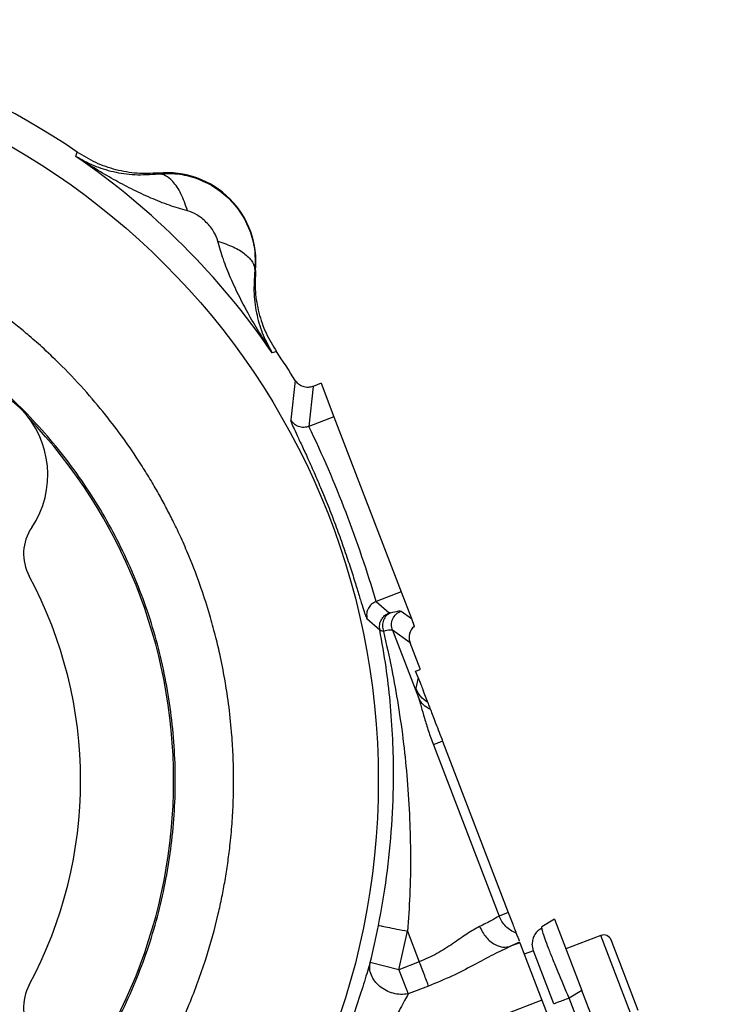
# Model space of a CAD drawing. Header units: inches. Extents: x 0.6 to 16.3, y 0.2 to 11.5.
# Tile 8 of 17: x 5.4 to 7.2, y 6.1 to 8.7. Entities that reach past the tile are written whole.
import ezdxf

# ---------------------------------------------------------------- set-up
doc = ezdxf.new("R2010")
doc.units = ezdxf.units.IN
doc.header["$MEASUREMENT"] = 0
doc.styles.add('SLDTEXTSTYLE0', font='TXT', dxfattribs={"width": 0.75})
doc.dimstyles.new('SLDDIMSTYLE2', dxfattribs={"dimtxt": 0.137795, "dimasz": 0.14, "dimexe": 0, "dimexo": 0.0625, "dimgap": 0.034449, "dimtad": 0, "dimdec": 1, "dimlfac": 1.5, "dimrnd": 1e-09, "dimzin": 12, "dimdsep": 46, "dimtxsty": 'SLDTEXTSTYLE0', "dimblk1": 'CLOSED', "dimblk2": 'CLOSED', "dimsah": 1, "dimcen": 0.09, "dimadec": 0, "dimazin": 3, "dimtfac": 1, "dimtdec": 1, "dimtmove": 0, "dimatfit": 0, "dimldrblk": 'CLOSED', "dimfxl": 0, "dimfrac": 2, "dimtolj": 1, "dimtzin": 12, "dimarcsym": 0})

# ---------------------------------------------------------------- blocks, each defined once
blk = doc.blocks.new('_Closed')
at = {"color": 0, "linetype": 'ByBlock', "lineweight": -2}
for p, q in [((-1, 0.166667), (0, 0)), ((-1, 0.166667), (-1, -0.166667)), ((0, 0), (-1, -0.166667)), ((0, 0), (-1, 0))]:
    blk.add_line(p, q, dxfattribs=at)
blk = doc.blocks.new('_D_2')
at = {"color": 7, "linetype": 'Continuous', "lineweight": 0}
for p, q in [((4.3486, 6.1076), (4.3486, 3.1883)), ((5.1819, 4.0969), (5.1819, 3.1883)), ((4.6731, 3.4262), (4.6311, 3.4262)), ((4.6311, 3.4262), (4.6311, 3.2074)), ((4.8767, 3.4262), (4.9187, 3.4262)), ((4.9187, 3.4262), (4.9187, 3.2074)), ((4.3486, 3.2277), (4.0986, 3.2277)), ((5.1819, 3.2277), (5.4319, 3.2277)), ((4.6311, 3.2074), (4.6731, 3.2074)), ((4.9187, 3.2074), (4.8767, 3.2074))]:
    blk.add_line(p, q, dxfattribs=at)
at = {"color": 7, "linetype": 'Continuous', "lineweight": 18, "xscale": 0.14, "yscale": 0.14}
blk.add_blockref('_Closed', (4.3486, 3.2277, 0.2471), dxfattribs=at)
at = {"color": 7, "linetype": 'Continuous', "lineweight": 18, "xscale": 0.14, "yscale": 0.14, "rotation": 180.0000000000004}
blk.add_blockref('_Closed', (5.1819, 3.2277, 0.2471), dxfattribs=at)
at = {"color": 7, "linetype": 'Continuous', "lineweight": 18, "char_height": 0.1378, "attachment_point": 1, "style": 'SLDTEXTSTYLE0'}
for s, insert in [('32', (4.6731, 3.385)), ('1.3', (4.6476, 3.1789))]:
    blk.add_mtext(s, dxfattribs=dict(at, insert=insert))

msp = doc.modelspace()

# ---------------------------------------------------------------- linework, layer by layer
at = {"color": 7, "linetype": 'Continuous', "lineweight": 25}
for p, q in [((5.5027, 8.3564), (5.5044, 8.362)), ((5.5044, 8.362), (5.5062, 8.3679)), ((5.7253, 8.3092), (5.7255, 8.3114)), ((5.988, 8.0488), (5.9859, 8.0487)), ((6.0387, 7.8277), (6.0331, 7.826)), ((6.0445, 7.8295), (6.0387, 7.8277)), ((6.095, 7.7518), (6.083, 7.6453)), ((6.1433, 7.7355), (6.1321, 7.6276)), ((6.1651, 7.7439), (6.1434, 7.7355)), ((6.1651, 7.7439), (6.1998, 7.6535)), ((6.1998, 7.6535), (6.1321, 7.6276)), ((6.1998, 7.6535), (6.3811, 7.1812)), ((6.3811, 7.1812), (6.3135, 7.1552)), ((6.3811, 7.1812), (6.4087, 7.1094)), ((6.3135, 7.1552), (6.3485, 7.1241)), ((6.3808, 7.1291), (6.4087, 7.1094)), ((6.2888, 7.1091), (6.3236, 7.0788)), ((6.4087, 7.1094), (6.4166, 7.0887)), ((6.3578, 7.0775), (6.4276, 6.8957)), ((6.4052, 7.0439), (6.3578, 7.0775)), ((6.4324, 6.9731), (6.4052, 7.0439)), ((6.4203, 6.9673), (6.4321, 6.9719)), ((6.4271, 6.9496), (6.4203, 6.9673)), ((6.4321, 6.9719), (6.4324, 6.9731)), ((6.4321, 6.9719), (6.4328, 6.9721)), ((6.4328, 6.9721), (6.4324, 6.9731)), ((6.4271, 6.9496), (6.4208, 6.9213)), ((6.4931, 6.7779), (6.6705, 6.3157)), ((6.4681, 6.7683), (6.6455, 6.3061)), ((6.6705, 6.3157), (6.6455, 6.3061)), ((6.7952, 6.2977), (6.761, 6.2772)), ((6.7624, 6.27), (6.761, 6.2772)), ((6.7952, 6.2977), (6.8691, 6.1053)), ((6.3751, 6.1613), (6.3985, 6.2652)), ((6.3985, 6.2652), (6.4302, 6.1825)), ((6.9206, 6.2538), (6.826, 6.2174)), ((6.7012, 6.2358), (6.6763, 6.2244)), ((6.7018, 6.2341), (6.6763, 6.2244)), ((6.7012, 6.2358), (6.7018, 6.2341)), ((6.7018, 6.2341), (6.7614, 6.0788)), ((6.7387, 6.2124), (6.7353, 6.2302)), ((7.0213, 6.051), (6.9482, 6.2415)), ((6.7387, 6.2125), (6.7138, 6.2029)), ((6.7938, 6.0689), (6.7387, 6.2125)), ((6.3751, 6.1613), (6.2976, 6.1808)), ((6.4302, 6.1825), (6.3751, 6.1613)), ((6.3751, 6.1613), (6.4002, 6.0961)), ((6.4553, 6.1172), (6.4002, 6.0961)), ((6.8691, 6.1053), (6.8349, 6.0847)), ((7.2297, 5.1658), (6.8691, 6.1053)), ((6.7614, 6.0788), (6.2841, 5.8955)), ((6.7614, 6.0788), (7.1259, 5.1293)), ((7.1906, 5.1581), (6.8349, 6.0847))]:
    msp.add_line(p, q, dxfattribs=at)
at = {"color": 8, "linetype": 'Continuous', "lineweight": 25}
msp.add_line((7.009, 6.0235), (6.9206, 6.2538), dxfattribs=at)
at = {"color": 7, "linetype": 'Continuous', "lineweight": 25}
msp.add_circle((4.3486, 6.6719), 1.9709, dxfattribs=at)
for centre, radius, start, end in [((4.3486, 6.6719), 2.0533, 55.6839, 124.3161), ((4.3486, 6.6719), 2.0419, 34.4163, 55.5837), ((5.7482, 8.0715), 0.2409, 354.5811, 95.4189), ((4.3486, 6.6719), 2.0533, 31.7307, 34.3161), ((5.1736, 7.4969), 0.2533, 325.8694, 124.1306), ((4.3486, 6.6719), 1.4181, 0, 43.6241), ((3.3033, 6.2707), 3.1375, 16.375, 25.625), ((5.4881, 7.2837), 0.1267, 145.8694, 208.2292), ((4.3486, 6.6719), 1.1667, 331.7708, 28.2292), ((4.3486, 6.6719), 1.4181, 316.3759, 0), ((4.3486, 6.6719), 2.0099, 345.8573, 348.7762), ((6.9283, 6.2338), 0.0213, 21, 111), ((5.4881, 6.0602), 0.1267, 151.7708, 214.1306)]:
    msp.add_arc(centre, radius, start, end, dxfattribs=at)
for points, knots in [([(5.5027, 8.3564), (5.5183, 8.3477), (5.5495, 8.3305), (5.6027, 8.3142), (5.6598, 8.3049), (5.7038, 8.3078), (5.7253, 8.3092)], [0, 0, 0, 0, 0.257956, 0.513515, 0.761774, 1, 1, 1, 1]), ([(5.804, 8.2097), (5.7876, 8.2143), (5.7537, 8.2238), (5.7035, 8.2441), (5.6533, 8.2677), (5.6042, 8.2939), (5.554, 8.3232), (5.5207, 8.3447), (5.5027, 8.3564)], [0, 0, 0, 0, 0.148634, 0.307878, 0.478548, 0.643401, 0.806559, 1, 1, 1, 1]), ([(5.7255, 8.3114), (5.7062, 8.3105), (5.6677, 8.3088), (5.6105, 8.319), (5.5555, 8.3377), (5.5226, 8.3578), (5.5062, 8.3679)], [0, 0, 0, 0, 0.249999, 0.499991, 0.749988, 1, 1, 1, 1]), ([(5.7253, 8.3092), (5.7424, 8.3099), (5.7769, 8.3112), (5.8283, 8.2989), (5.8765, 8.276), (5.9189, 8.2422), (5.9527, 8.1998), (5.9756, 8.1516), (5.9879, 8.1002), (5.9866, 8.0658), (5.9859, 8.0487)], [0, 0, 0, 0, 0.122351, 0.246393, 0.372276, 0.50014, 0.627859, 0.753647, 0.877645, 1, 1, 1, 1]), ([(5.804, 8.2097), (5.7985, 8.2256), (5.7877, 8.2575), (5.7662, 8.2886), (5.7449, 8.3066), (5.7319, 8.3083), (5.7253, 8.3092)], [0, 0, 0, 0, 0.279793, 0.559585, 0.779794, 1, 1, 1, 1]), ([(2.7685, 6.6719), (2.7693, 6.7096), (2.7707, 6.777), (2.7787, 6.8536), (2.7852, 6.9009), (2.7891, 6.9258), (2.7927, 6.9468), (2.7958, 6.964), (2.7993, 6.9818), (2.8033, 7.0016), (2.8085, 7.0251), (2.8143, 7.0496), (2.8208, 7.0751), (2.828, 7.1016), (2.8392, 7.1399), (2.8534, 7.184), (2.8694, 7.2281), (2.8799, 7.2549), (2.8852, 7.2681), (2.8868, 7.2721), (2.8874, 7.2735), (2.8876, 7.274), (2.8877, 7.2742), (2.8877, 7.2743), (2.8877, 7.2743), (2.8877, 7.2743), (2.8877, 7.2743), (2.8877, 7.2743), (2.8877, 7.2743), (2.9025, 7.3101), (2.9345, 7.3803), (2.9893, 7.4802), (3.0357, 7.552), (3.069, 7.5989), (3.0879, 7.6244), (3.1081, 7.6505), (3.1296, 7.6772), (3.1524, 7.7043), (3.1767, 7.7318), (3.2024, 7.7597), (3.2344, 7.7926), (3.2694, 7.8265), (3.3036, 7.8574), (3.3345, 7.884), (3.3723, 7.9149), (3.4263, 7.9558), (3.4951, 8.0027), (3.5683, 8.0468), (3.6363, 8.0829), (3.6929, 8.1098), (3.734, 8.1277), (3.7665, 8.1409), (3.7957, 8.1522), (3.8318, 8.1653), (3.8709, 8.1783), (3.91, 8.1901), (3.9459, 8.2), (3.9786, 8.2082), (4.009, 8.2152), (4.0647, 8.2269), (4.1398, 8.2392), (4.2215, 8.2474), (4.2789, 8.2506), (4.316, 8.2517), (4.3486, 8.2521), (4.385, 8.2517), (4.4337, 8.2501), (4.4914, 8.246), (4.5499, 8.2395), (4.601, 8.232), (4.6447, 8.2243), (4.6885, 8.2153), (4.7383, 8.2036), (4.7969, 8.1875), (4.8559, 8.1687), (4.9079, 8.1498), (4.9607, 8.1288), (5.0214, 8.1021), (5.0964, 8.0646), (5.1785, 8.0177), (5.2501, 7.9705), (5.306, 7.9294), (5.3438, 7.8996), (5.3798, 7.8696), (5.42, 7.8339), (5.4726, 7.7835), (5.5308, 7.7216), (5.5881, 7.6529), (5.6379, 7.5865), (5.676, 7.5297), (5.7058, 7.4815), (5.7279, 7.4432), (5.7482, 7.4058), (5.7676, 7.3675), (5.7877, 7.3251), (5.8136, 7.2657), (5.84, 7.1962), (5.8629, 7.1246), (5.8792, 7.0656), (5.8929, 7.008), (5.9108, 6.918), (5.9209, 6.8376), (5.9254, 6.7735), (5.9266, 6.7535), (5.9275, 6.7335), (5.9282, 6.7134), (5.9286, 6.6934), (5.9287, 6.674), (5.9286, 6.6479), (5.9277, 6.6086), (5.9247, 6.5551), (5.9196, 6.4995), (5.913, 6.4484), (5.9058, 6.4026), (5.8973, 6.3574), (5.8817, 6.2859), (5.8548, 6.1886), (5.8209, 6.096), (5.7938, 6.0327), (5.7777, 5.9974), (5.7607, 5.9625), (5.7428, 5.928), (5.7241, 5.894), (5.7046, 5.8605), (5.6842, 5.8274), (5.6661, 5.7995), (5.6485, 5.7735), (5.6274, 5.7435), (5.5968, 5.7025), (5.5602, 5.6571), (5.524, 5.6156), (5.4935, 5.5827), (5.4267, 5.5143), (5.3141, 5.4154), (5.1418, 5.3002), (5.0033, 5.2317), (4.9102, 5.1947), (4.8689, 5.1797), (4.8258, 5.1654), (4.7795, 5.1514), (4.7286, 5.1379), (4.6823, 5.1273), (4.6454, 5.1199), (4.6144, 5.1144), (4.581, 5.109), (4.5375, 5.103), (4.487, 5.0976), (4.436, 5.094), (4.3902, 5.0922), (4.3358, 5.0915), (4.2637, 5.0933), (4.1939, 5.099), (4.1411, 5.1055), (4.1122, 5.1096), (4.086, 5.1138), (4.0626, 5.118), (4.0461, 5.1211), (4.0324, 5.1239), (4.0176, 5.1269), (3.9856, 5.134), (3.9365, 5.1461), (3.8801, 5.1625), (3.8283, 5.1797), (3.7852, 5.1954), (3.7484, 5.2101), (3.7137, 5.2249), (3.6769, 5.2415), (3.6332, 5.2628), (3.595, 5.283), (3.5652, 5.2997), (3.5448, 5.3116), (3.5252, 5.3234), (3.5064, 5.335), (3.4885, 5.3465), (3.4764, 5.3544), (3.4672, 5.3606), (3.4554, 5.3686), (3.4279, 5.3876), (3.3853, 5.4189), (3.3396, 5.4555), (3.2985, 5.491), (3.2643, 5.5223), (3.2215, 5.5638), (3.1713, 5.6169), (3.1151, 5.6832), (3.0655, 5.7487), (3.028, 5.8039), (2.9983, 5.851), (2.9719, 5.8958), (2.9453, 5.945), (2.9219, 5.9922), (2.9037, 6.032), (2.8819, 6.0829), (2.857, 6.148), (2.8305, 6.2307), (2.8095, 6.3114), (2.7951, 6.3815), (2.7846, 6.4452), (2.7765, 6.5088), (2.7711, 6.5744), (2.7688, 6.6299), (2.7686, 6.6603), (2.7685, 6.6719)], [0, 0, 0, 0, 0.0113784, 0.0203553, 0.0232738, 0.0258079, 0.0279577, 0.0297231, 0.0311041, 0.033416, 0.0358409, 0.0383787, 0.0410295, 0.0437933, 0.04667, 0.0530703, 0.0578001, 0.0608591, 0.061762, 0.0620852, 0.0621859, 0.0622222, 0.0622366, 0.0622426, 0.0622452, 0.0622463, 0.0622468, 0.062247, 0.0622471, 0.0622472, 0.0739424, 0.0855461, 0.0966686, 0.0997413, 0.1029387, 0.1062607, 0.1097075, 0.113279, 0.1169752, 0.1207962, 0.1247419, 0.1308564, 0.1355011, 0.1386758, 0.1431708, 0.1502617, 0.1591294, 0.1683283, 0.1760824, 0.1823919, 0.1872566, 0.1896086, 0.1929972, 0.1967269, 0.2012183, 0.2054435, 0.2090784, 0.2124694, 0.2156163, 0.2185191, 0.2296683, 0.2385972, 0.2433164, 0.2470485, 0.2497935, 0.2531676, 0.2580695, 0.264499, 0.2706698, 0.2758342, 0.2800953, 0.2840812, 0.2893569, 0.2955661, 0.3024376, 0.3080525, 0.3122774, 0.3196279, 0.3280754, 0.3376199, 0.3481821, 0.3539661, 0.3585769, 0.3627275, 0.3681245, 0.3748303, 0.384753, 0.3937635, 0.4018619, 0.4098301, 0.4144139, 0.4189978, 0.4231919, 0.4272708, 0.4319859, 0.4373369, 0.4468734, 0.4544407, 0.4600388, 0.4653548, 0.4723578, 0.4877596, 0.4897773, 0.491795, 0.4938126, 0.4958303, 0.497848, 0.4998656, 0.5017016, 0.5057274, 0.5117415, 0.5178875, 0.5226225, 0.5272884, 0.5318957, 0.5365372, 0.5493925, 0.562386, 0.5662951, 0.5702041, 0.5741131, 0.5780221, 0.5819312, 0.5858401, 0.5897491, 0.593658, 0.5958976, 0.5992494, 0.6047395, 0.6113507, 0.6168693, 0.6213894, 0.6249109, 0.6457332, 0.6665554, 0.6873779, 0.6922787, 0.6968253, 0.7006474, 0.7060201, 0.7114316, 0.7165623, 0.7203548, 0.7228089, 0.7260931, 0.7305716, 0.7360836, 0.7414325, 0.746032, 0.7499148, 0.7578773, 0.767837, 0.7710416, 0.7739783, 0.7766472, 0.7790483, 0.7811815, 0.7817127, 0.7832731, 0.7857497, 0.7916181, 0.7985471, 0.8034823, 0.8081087, 0.8124263, 0.8154449, 0.819516, 0.8246397, 0.8301138, 0.8325762, 0.8349592, 0.8372628, 0.839487, 0.8416317, 0.8436971, 0.8438525, 0.844977, 0.8480115, 0.8539689, 0.860947, 0.8656998, 0.8703682, 0.8749525, 0.8837034, 0.8924542, 0.9012049, 0.9085288, 0.9125993, 0.9180232, 0.9242564, 0.9295097, 0.9339203, 0.9374882, 0.9462349, 0.9549815, 0.9637279, 0.9714277, 0.9766017, 0.9832158, 0.9908216, 0.9964832, 1, 1, 1, 1]), ([(5.8864, 8.1273), (5.8832, 8.1358), (5.8763, 8.1545), (5.8556, 8.1789), (5.8312, 8.1996), (5.8125, 8.2065), (5.804, 8.2097)], [0, 0, 0, 0, 0.227227, 0.499835, 0.772734, 1, 1, 1, 1]), ([(6.0331, 7.826), (6.0223, 7.8427), (6.0007, 7.8759), (5.9714, 7.926), (5.9443, 7.9766), (5.9207, 8.0269), (5.9005, 8.077), (5.8909, 8.1109), (5.8864, 8.1273)], [0, 0, 0, 0, 0.1785462, 0.3565956, 0.5214521, 0.6921189, 0.8513652, 1, 1, 1, 1]), ([(5.8864, 8.1273), (5.9007, 8.1225), (5.9293, 8.1129), (5.9611, 8.093), (5.9824, 8.071), (5.9847, 8.0561), (5.9859, 8.0487)], [0, 0, 0, 0, 0.250008, 0.500012, 0.750004, 1, 1, 1, 1]), ([(5.9859, 8.0487), (5.9845, 8.0271), (5.9815, 7.9831), (5.9909, 7.926), (6.0071, 7.8728), (6.0244, 7.8417), (6.0331, 7.826)], [0, 0, 0, 0, 0.238226, 0.486485, 0.742044, 1, 1, 1, 1]), ([(5.988, 8.0488), (5.9872, 8.0295), (5.9855, 7.991), (5.9957, 7.9338), (6.0144, 7.8789), (6.0345, 7.846), (6.0445, 7.8295)], [0, 0, 0, 0, 0.249999, 0.499991, 0.749988, 1, 1, 1, 1]), ([(6.1433, 7.7355), (6.1429, 7.7354), (6.1386, 7.7338), (6.1294, 7.7321), (6.1159, 7.7343), (6.1033, 7.7409), (6.0977, 7.7483), (6.095, 7.7518)], [0, 0, 0, 0, 0.025439, 0.25043, 0.500514, 0.759146, 1, 1, 1, 1]), ([(6.1433, 7.7355), (6.1434, 7.7355), (6.1434, 7.7355), (6.1434, 7.7355), (6.1434, 7.7355)], [0, 0, 0, 0, 0.5, 1, 1, 1, 1]), ([(6.083, 7.6453), (6.0833, 7.6433), (6.084, 7.6394), (6.0914, 7.6223), (6.1029, 7.5973), (6.1182, 7.5647), (6.1362, 7.5254), (6.1559, 7.4807), (6.1763, 7.4322), (6.1964, 7.3813), (6.2155, 7.3301), (6.2328, 7.2804), (6.2481, 7.234), (6.261, 7.1927), (6.2715, 7.1582), (6.2797, 7.1319), (6.2857, 7.1142), (6.2877, 7.1108), (6.2888, 7.1091)], [0, 0, 0, 0, 0.063088, 0.126057, 0.188798, 0.251391, 0.313767, 0.375965, 0.437981, 0.499883, 0.561809, 0.623766, 0.686001, 0.748383, 0.810952, 0.873873, 0.936827, 1, 1, 1, 1]), ([(6.1321, 7.6276), (6.1275, 7.6263), (6.1183, 7.6238), (6.104, 7.6266), (6.0912, 7.6336), (6.0857, 7.6414), (6.083, 7.6453)], [0, 0, 0, 0, 0.250007, 0.500003, 0.750009, 1, 1, 1, 1]), ([(6.3135, 7.1552), (6.3092, 7.153), (6.3007, 7.1487), (6.2919, 7.1371), (6.2871, 7.1233), (6.2882, 7.1138), (6.2888, 7.1091)], [0, 0, 0, 0, 0.250008, 0.499996, 0.750007, 1, 1, 1, 1]), ([(6.3236, 7.0788), (6.3232, 7.0835), (6.3222, 7.0928), (6.3271, 7.1063), (6.3359, 7.1177), (6.3443, 7.122), (6.3485, 7.1241)], [0, 0, 0, 0, 0.249993, 0.500004, 0.749992, 1, 1, 1, 1]), ([(6.3528, 7.1248), (6.3487, 7.1225), (6.3404, 7.1178), (6.3327, 7.1049), (6.3295, 7.0897), (6.332, 7.0796), (6.3333, 7.0745)], [0, 0, 0, 0, 0.25001, 0.500004, 0.750012, 1, 1, 1, 1]), ([(6.3528, 7.1248), (6.3516, 7.1245), (6.3493, 7.1239), (6.3488, 7.1241), (6.3485, 7.1241)], [0, 0, 0, 0, 0.50172, 1, 1, 1, 1]), ([(6.3528, 7.1248), (6.3602, 7.1266), (6.3749, 7.1302), (6.3789, 7.1295), (6.3808, 7.1291)], [0, 0, 0, 0, 0.499968, 1, 1, 1, 1]), ([(6.3201, 6.2807), (6.3279, 6.3244), (6.3441, 6.4144), (6.3572, 6.5503), (6.3616, 6.6741), (6.3592, 6.7855), (6.3523, 6.8827), (6.3409, 6.9814), (6.3296, 7.0453), (6.3236, 7.0788)], [0, 0, 0, 0, 0.160467, 0.330597, 0.499038, 0.619856, 0.749068, 0.868853, 1, 1, 1, 1]), ([(6.3333, 7.0745), (6.3308, 7.0749), (6.3259, 7.0758), (6.3244, 7.0778), (6.3236, 7.0788)], [0, 0, 0, 0, 0.498832, 1, 1, 1, 1]), ([(6.3578, 7.0775), (6.3561, 7.0779), (6.3526, 7.0788), (6.3397, 7.076), (6.3333, 7.0745)], [0, 0, 0, 0, 0.500042, 1, 1, 1, 1]), ([(6.3333, 7.0745), (6.3411, 7.0403), (6.356, 6.9745), (6.3739, 6.8733), (6.388, 6.7739), (6.3984, 6.6712), (6.4047, 6.5705), (6.407, 6.4667), (6.4054, 6.3657), (6.4007, 6.2976), (6.3985, 6.2652)], [0, 0, 0, 0, 0.131426, 0.25273, 0.383531, 0.503866, 0.633856, 0.753371, 0.882633, 1, 1, 1, 1]), ([(6.4166, 7.0887), (6.4134, 7.0854), (6.4073, 7.0789), (6.4029, 7.0667), (6.402, 7.0547), (6.4042, 7.0474), (6.4052, 7.0439)], [0, 0, 0, 0, 0.278518, 0.53802, 0.778509, 1, 1, 1, 1]), ([(6.4271, 6.9496), (6.4272, 6.9494), (6.4274, 6.9488), (6.4279, 6.9477), (6.4287, 6.9455), (6.4306, 6.9407), (6.4346, 6.9303), (6.4436, 6.9068), (6.4488, 6.8932), (6.453, 6.8823)], [0, 0, 0, 0, 0.0017499, 0.003655, 0.0082924, 0.0222015, 0.0717818, 0.264741, 1, 1, 1, 1]), ([(6.4208, 6.9213), (6.4209, 6.9196), (6.4212, 6.916), (6.4255, 6.9025), (6.4276, 6.8957)], [0, 0, 0, 0, 0.500024, 1, 1, 1, 1]), ([(6.4276, 6.8957), (6.4301, 6.8879), (6.4351, 6.8716), (6.4439, 6.84), (6.4546, 6.805), (6.4635, 6.7806), (6.4681, 6.7683)], [0, 0, 0, 0, 0.231425, 0.477377, 0.735457, 1, 1, 1, 1]), ([(6.4603, 6.8632), (6.4531, 6.8673), (6.4386, 6.8754), (6.4313, 6.8889), (6.4276, 6.8957)], [0, 0, 0, 0, 0.49999, 1, 1, 1, 1]), ([(6.453, 6.8823), (6.4536, 6.8808), (6.4547, 6.8778), (6.4584, 6.8681), (6.4603, 6.8632)], [0, 0, 0, 0, 0.50001, 1, 1, 1, 1]), ([(6.4603, 6.8632), (6.4623, 6.8581), (6.4663, 6.8477), (6.4773, 6.819), (6.4867, 6.7945), (6.4931, 6.7779)], [0, 0, 0, 0, 0.240065, 0.482608, 1, 1, 1, 1]), ([(6.6455, 6.3061), (6.6394, 6.3022), (6.628, 6.2949), (6.604, 6.2833), (6.5929, 6.2779)], [0, 0, 0, 0, 0.537765, 1, 1, 1, 1]), ([(6.6919, 6.26), (6.6867, 6.2623), (6.6766, 6.267), (6.6635, 6.2779), (6.6527, 6.2908), (6.6479, 6.301), (6.6455, 6.3061)], [0, 0, 0, 0, 0.254383, 0.499996, 0.75016, 1, 1, 1, 1]), ([(6.6705, 6.3157), (6.6728, 6.3096), (6.6777, 6.297), (6.6842, 6.28), (6.6894, 6.2665), (6.6911, 6.2621), (6.6919, 6.26)], [0, 0, 0, 0, 0.243222, 0.5, 0.756778, 1, 1, 1, 1]), ([(6.5929, 6.2779), (6.5817, 6.2716), (6.5593, 6.259), (6.521, 6.2314), (6.4786, 6.2037), (6.4463, 6.1895), (6.4302, 6.1825)], [0, 0, 0, 0, 0.249959, 0.501057, 0.751417, 1, 1, 1, 1]), ([(6.5929, 6.2779), (6.5982, 6.2677), (6.609, 6.2473), (6.633, 6.2287), (6.6565, 6.2206), (6.6697, 6.2231), (6.6763, 6.2244)], [0, 0, 0, 0, 0.2796397, 0.5592818, 0.7796404, 1, 1, 1, 1]), ([(6.761, 6.2731), (6.7572, 6.271), (6.7496, 6.2666), (6.7414, 6.2563), (6.736, 6.2441), (6.7354, 6.2348), (6.7352, 6.2302)], [0, 0, 0, 0, 0.252652, 0.503903, 0.753133, 1, 1, 1, 1]), ([(6.6919, 6.26), (6.6932, 6.2565), (6.6959, 6.2496), (6.6989, 6.2416), (6.6996, 6.2397), (6.6998, 6.2394)], [0, 0, 0, 0, 0.446997, 0.883576, 1, 1, 1, 1]), ([(6.6763, 6.2244), (6.661, 6.2171), (6.6294, 6.2021), (6.5764, 6.173), (6.5184, 6.1432), (6.4765, 6.1259), (6.4553, 6.1172)], [0, 0, 0, 0, 0.232024, 0.478279, 0.735769, 1, 1, 1, 1]), ([(6.2976, 6.1808), (6.2927, 6.1648), (6.283, 6.1329), (6.2622, 6.0673), (6.238, 5.9973), (6.2193, 5.9493), (6.2099, 5.9253)], [0, 0, 0, 0, 0.252624, 0.502389, 0.751307, 1, 1, 1, 1]), ([(6.4002, 6.0961), (6.3934, 6.0953), (6.3801, 6.0937), (6.3594, 6.0971), (6.34, 6.1045), (6.3228, 6.1157), (6.3091, 6.13), (6.2999, 6.1464), (6.2954, 6.1639), (6.2968, 6.1752), (6.2976, 6.1808)], [0, 0, 0, 0, 0.127618, 0.250021, 0.374745, 0.500009, 0.62501, 0.749999, 0.875002, 1, 1, 1, 1]), ([(6.4002, 6.0961), (6.3971, 6.0903), (6.3907, 6.0782), (6.3791, 6.0566), (6.366, 6.0326), (6.3467, 5.998), (6.3197, 5.9515), (6.2961, 5.9144), (6.2841, 5.8955)], [0, 0, 0, 0, 0.112871, 0.234508, 0.352703, 0.480897, 0.737077, 1, 1, 1, 1])]:
    msp.add_open_spline(points, degree=3, knots=knots, dxfattribs=at)
for points in [[(2.9261, 6.6719), (2.9285, 6.734), (2.9332, 6.8581), (2.971, 7.0412), (3.0306, 7.2179), (3.1132, 7.3852), (3.2168, 7.5404), (3.3399, 7.6807), (3.4802, 7.8037), (3.6353, 7.9074), (3.8027, 7.9899), (3.9794, 8.0499), (4.1624, 8.0863), (4.3486, 8.0985), (4.5348, 8.0863), (4.7178, 8.0499), (4.8945, 7.9899), (5.0619, 7.9074), (5.217, 7.8037), (5.3573, 7.6807), (5.4804, 7.5404), (5.584, 7.3852), (5.6666, 7.2179), (5.7266, 7.0412), (5.763, 6.8581), (5.7752, 6.6719), (5.763, 6.4857), (5.7266, 6.3027), (5.6666, 6.126), (5.584, 5.9587), (5.4804, 5.8035), (5.3573, 5.6632), (5.217, 5.5402), (5.0619, 5.4365), (4.8945, 5.354), (4.7178, 5.294), (4.5348, 5.2576), (4.3486, 5.2454), (4.1624, 5.2576), (3.9794, 5.294), (3.8027, 5.354), (3.6353, 5.4365), (3.4802, 5.5402), (3.3399, 5.6632), (3.2168, 5.8035), (3.1132, 5.9587), (3.0306, 6.126), (2.971, 6.3027), (2.9332, 6.4857), (2.9285, 6.6099), (2.9261, 6.6719)], [(6.3578, 7.0775), (6.3565, 7.0826), (6.3539, 7.0928), (6.3578, 7.1084), (6.3668, 7.1218), (6.3762, 7.1267), (6.3808, 7.1291)], [(6.453, 6.8823), (6.446, 6.8875), (6.4321, 6.8979), (6.4246, 6.9135), (6.4208, 6.9213)], [(6.4931, 6.7779), (6.4873, 6.7757), (6.4759, 6.7713), (6.4707, 6.7693), (6.4681, 6.7683)], [(6.3201, 6.2807), (6.3215, 6.2804), (6.3245, 6.2798), (6.3428, 6.2762), (6.3683, 6.2711), (6.3884, 6.2672), (6.3985, 6.2652)], [(6.4553, 6.1172), (6.4539, 6.1209), (6.4511, 6.1282), (6.4449, 6.1442), (6.4378, 6.1626), (6.4328, 6.1758), (6.4302, 6.1825)], [(6.8349, 6.0847), (6.8293, 6.0826), (6.8181, 6.0783), (6.8047, 6.0731), (6.7956, 6.0696), (6.7944, 6.0692), (6.7938, 6.0689)]]:
    msp.add_open_spline(points, degree=3, dxfattribs=at)
at = {"color": 8, "linetype": 'Continuous', "lineweight": 25}
msp.add_open_spline([(6.8349, 6.0847), (6.8247, 6.1086), (6.8089, 6.1455), (6.7909, 6.1898), (6.7789, 6.2202), (6.7698, 6.2447), (6.7629, 6.2645), (6.7626, 6.2682), (6.7624, 6.27)], degree=3, knots=[0, 0, 0, 0, 0.272033, 0.419982, 0.56575, 0.711521, 0.859466, 1, 1, 1, 1], dxfattribs=at)

# ---------------------------------------------------------------- dimensions: what is measured, and where the dimension line sits
at = {"color": 7, "linetype": 'Continuous', "lineweight": 18}
dim = msp.add_linear_dim(base=(5.18194, 3.22771), p1=(4.3486, 6.147), p2=(5.18194, 4.13625), dimstyle='SLDDIMSTYLE2', dxfattribs=at)
dim.commit()
dim.dimension.update_dxf_attribs({"geometry": '_D_2', "text_midpoint": (4.77487, 3.22771), "dimtype": 160})

doc.saveas('drawing.dxf')
